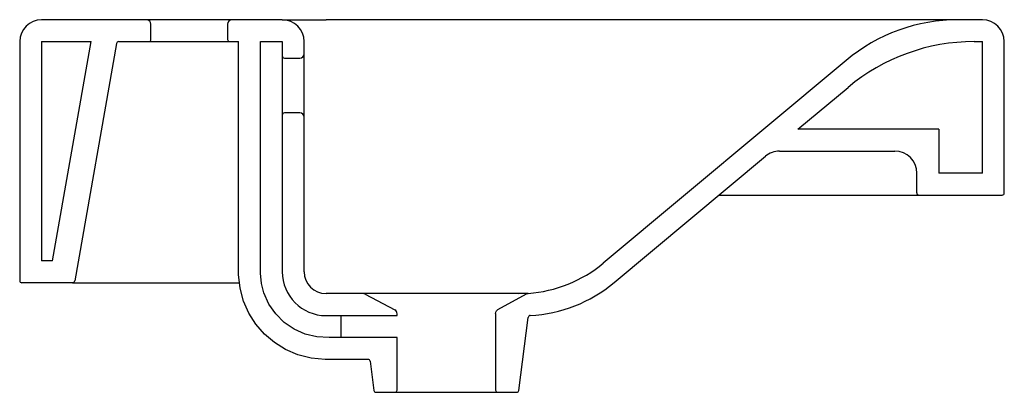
# Model space of a CAD drawing. Header units: millimetres. Extents: x 0 to 0.45, y -0.05 to 0.12.
import ezdxf

# ---------------------------------------------------------------- set-up
doc = ezdxf.new("R2010")
doc.units = ezdxf.units.MM
doc.layers.add('BLOCKS', color=3, linetype='Continuous')

msp = doc.modelspace()

# ---------------------------------------------------------------- linework, layer by layer
at = {"layer": 'BLOCKS'}
for p, q in [((0.05799999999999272, 0.1199999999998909), (0.009999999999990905, 0.1199999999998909)), ((0.09699999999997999, 0.1199999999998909), (0.05799999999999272, 0.1199999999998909)), ((0.05999999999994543, 0.1109999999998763), (0.05999999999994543, 0.1179999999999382)), ((0.0949999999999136, 0.1179999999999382), (0.0949999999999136, 0.1109999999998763)), ((0.1200000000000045, 0.1199999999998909), (0.09699999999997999, 0.1199999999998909)), ((0.1200000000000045, 0.1199999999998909), (0.1399999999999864, 0.1199999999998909)), ((0.3723954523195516, 0.1199999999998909), (0.1399999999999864, 0.1199999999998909)), ((0.4289639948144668, 0.1199999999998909), (0.3723954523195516, 0.1199999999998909)), ((0.4399999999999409, 0.1199999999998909), (0.4289639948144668, 0.1199999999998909)), ((0, 0.1099999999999), (0, 0.0009999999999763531)), ((0.009999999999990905, 0.1099999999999), (0.009999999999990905, 0.009999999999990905)), ((0.009999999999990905, 0.1099999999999), (0.03263269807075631, 0.1099999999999)), ((0.01499999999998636, 0.009999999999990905), (0.03263269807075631, 0.1099999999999)), ((0.04425025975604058, 0.1091736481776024), (0.02514570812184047, 0.0008263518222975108)), ((0.0452350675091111, 0.1099999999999), (0.05899999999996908, 0.1099999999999)), ((0.05899999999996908, 0.1099999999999), (0.09600000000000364, 0.1099999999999)), ((0.09600000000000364, 0.1099999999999), (0.0999999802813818, 0.1099999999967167)), ((0.1000078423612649, 0.01021282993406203), (0.0999999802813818, 0.1099999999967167)), ((0.1100000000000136, 0.01849118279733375), (0.1100000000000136, 0.1099999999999)), ((0.1100000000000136, 0.1099999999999), (0.1200000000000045, 0.1099999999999)), ((0.1200000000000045, 0.1099999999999), (0.1200000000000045, 0.10349999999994)), ((0.1299999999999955, 0.1044999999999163), (0.1299999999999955, 0.1099999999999)), ((0.4362049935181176, 0.1099999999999), (0.4399999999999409, 0.1099999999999)), ((0.4399999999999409, 0.04999999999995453), (0.4399999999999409, 0.1099999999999)), ((0.4499999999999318, 0.04099999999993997), (0.4499999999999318, 0.1099999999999)), ((0.1299999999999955, 0.07549999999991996), (0.1299999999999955, 0.1044999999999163)), ((0.1200000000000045, 0.10349999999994), (0.1200000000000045, 0.07649999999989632)), ((0.1209999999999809, 0.1024999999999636), (0.1279999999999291, 0.1024999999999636)), ((0.3777492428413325, 0.1014577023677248), (0.2666880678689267, 0.008906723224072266)), ((0.355620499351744, 0.06999999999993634), (0.378588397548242, 0.08913991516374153)), ((0.1279999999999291, 0.07749999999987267), (0.1209999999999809, 0.07749999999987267)), ((0.1200000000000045, 0.07649999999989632), (0.1200000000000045, 0.004999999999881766)), ((0.1299999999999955, 0.004999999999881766), (0.1299999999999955, 0.07549999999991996)), ((0.4199999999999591, 0.06999999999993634), (0.355620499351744, 0.06999999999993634)), ((0.4199999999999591, 0.06999999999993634), (0.4199999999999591, 0.04999999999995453)), ((0.3472409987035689, 0.05999999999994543), (0.3999999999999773, 0.05999999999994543)), ((0.2716429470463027, 1.870641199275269e-05), (0.3408391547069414, 0.05768221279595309)), ((0.4099999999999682, 0.04099999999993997), (0.4099999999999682, 0.04999999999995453)), ((0.4399999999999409, 0.04999999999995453), (0.4199999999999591, 0.04999999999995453)), ((0.3196204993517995, 0.03999999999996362), (0.3999999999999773, 0.03999999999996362)), ((0.3999999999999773, 0.03999999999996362), (0.4109999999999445, 0.03999999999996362)), ((0.4109999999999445, 0.03999999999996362), (0.4489999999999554, 0.03999999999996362)), ((0.1100000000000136, 0.01375816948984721), (0.1100000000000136, 0.01849118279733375)), ((0.1100000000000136, 0.009025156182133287), (0.1100000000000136, 0.01375816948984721)), ((0.01499999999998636, 0.009999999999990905), (0.009999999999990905, 0.009999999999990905)), ((0.1000179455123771, 0.003781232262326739), (0.1000078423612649, 0.01021282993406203)), ((0.1100081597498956, 0.004294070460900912), (0.1100000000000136, 0.009025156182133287)), ((0.02416090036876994, 0), (0.0009999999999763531, 0)), ((0.02416090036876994, 0), (0.1004289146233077, 0)), ((0.1006972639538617, -0.002469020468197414), (0.1000179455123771, 0.003781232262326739)), ((0.1104702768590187, -0.000315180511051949), (0.1100081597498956, 0.004294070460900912)), ((0.1023014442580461, -0.008393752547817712), (0.1006972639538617, -0.002469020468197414)), ((0.111603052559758, -0.004693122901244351), (0.1104702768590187, -0.000315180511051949)), ((0.1047542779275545, -0.01391754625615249), (0.1023014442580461, -0.008393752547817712)), ((0.1138804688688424, -0.009758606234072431), (0.111603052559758, -0.004693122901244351)), ((0.1569999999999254, -0.005000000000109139), (0.1399999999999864, -0.005000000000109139)), ((0.2282770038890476, -0.005000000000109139), (0.1569999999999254, -0.005000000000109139)), ((0.1579411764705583, -0.005235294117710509), (0.1714411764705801, -0.01243529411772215)), ((0.2185354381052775, -0.01229869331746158), (0.2316137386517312, -0.005098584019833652)), ((0.2278876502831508, -0.005234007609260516), (0.2278876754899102, -0.005234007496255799)), ((0.2287298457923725, -0.004998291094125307), (0.2282770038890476, -0.005000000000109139)), ((0.2301333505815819, -0.004971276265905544), (0.2287288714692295, -0.004998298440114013)), ((0.2311978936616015, -0.004928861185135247), (0.2301333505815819, -0.004971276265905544)), ((0.2321331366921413, -0.004875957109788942), (0.2311978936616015, -0.004928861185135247)), ((0.2316137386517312, -0.005098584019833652), (0.2322480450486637, -0.004878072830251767)), ((0.2316137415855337, -0.005098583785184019), (0.2316137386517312, -0.005098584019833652)), ((0.23243955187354, -0.004855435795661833), (0.2321331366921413, -0.004875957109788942)), ((0.2322480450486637, -0.004878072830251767), (0.2324395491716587, -0.004855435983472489)), ((0.2324395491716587, -0.004855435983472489), (0.23243955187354, -0.004855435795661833)), ((0.1170173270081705, -0.01427420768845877), (0.1138804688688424, -0.009758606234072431)), ((0.2174999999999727, -0.01405072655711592), (0.2176127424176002, -0.01338871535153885)), ((0.2176127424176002, -0.01338871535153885), (0.2179382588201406, -0.0128013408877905)), ((0.2179382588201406, -0.0128013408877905), (0.2184398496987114, -0.01235482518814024)), ((0.2184398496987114, -0.01235482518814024), (0.2185354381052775, -0.01229869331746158)), ((0.1079801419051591, -0.01896491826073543), (0.1047542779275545, -0.01391754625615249)), ((0.1209089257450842, -0.01813522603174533), (0.1170173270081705, -0.01427420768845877)), ((0.1399999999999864, -0.01500000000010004), (0.1469999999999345, -0.01500000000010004)), ((0.1469999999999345, -0.01498001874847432), (0.1725000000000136, -0.01498001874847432)), ((0.1469999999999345, -0.01500000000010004), (0.1469999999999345, -0.01498001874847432)), ((0.1469999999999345, -0.02493733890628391), (0.1469999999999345, -0.01500000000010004)), ((0.1725000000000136, -0.01498001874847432), (0.1725000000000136, -0.01420000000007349)), ((0.2174999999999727, -0.01405072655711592), (0.2174999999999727, -0.04899999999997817)), ((0.228112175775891, -0.0491275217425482), (0.2323927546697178, -0.01583413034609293)), ((0.1119034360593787, -0.02346033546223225), (0.1079801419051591, -0.01896491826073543)), ((0.1254505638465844, -0.02123696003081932), (0.1209089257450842, -0.01813522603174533)), ((0.1304058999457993, -0.02343058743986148), (0.1254505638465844, -0.02123696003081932)), ((0.1164485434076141, -0.02732758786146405), (0.1119034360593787, -0.02346033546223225)), ((0.1357827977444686, -0.02470534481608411), (0.1304058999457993, -0.02343058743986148)), ((0.1414761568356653, -0.02500000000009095), (0.1357827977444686, -0.02470534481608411)), ((0.1472460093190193, -0.02500000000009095), (0.1414761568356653, -0.02500000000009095)), ((0.1530158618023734, -0.02500000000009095), (0.1472460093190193, -0.02500000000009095)), ((0.1587857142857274, -0.02500000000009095), (0.1530158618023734, -0.02500000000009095)), ((0.1725000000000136, -0.02493733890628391), (0.1587776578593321, -0.02493733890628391)), ((0.1587776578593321, -0.02493733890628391), (0.1587857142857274, -0.02500000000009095)), ((0.1725000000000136, -0.04899999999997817), (0.1725000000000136, -0.02493733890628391)), ((0.1215398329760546, -0.03048990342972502), (0.1164485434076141, -0.02732758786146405)), ((0.1271852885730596, -0.03289893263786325), (0.1215398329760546, -0.03048990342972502)), ((0.1332350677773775, -0.03442995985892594), (0.1271852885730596, -0.03289893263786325)), ((0.1396108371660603, -0.0349959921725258), (0.1332350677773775, -0.03442995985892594)), ((0.1461386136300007, -0.03499631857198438), (0.1396108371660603, -0.0349959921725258)), ((0.1526636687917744, -0.03500279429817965), (0.1461386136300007, -0.03499631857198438)), ((0.159191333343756, -0.03500040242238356), (0.1526636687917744, -0.03500279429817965)), ((0.1601836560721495, -0.0358728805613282), (0.1618878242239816, -0.0491275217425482)), ((0.162879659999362, -0.0500000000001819), (0.1714999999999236, -0.0500000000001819)), ((0.1714999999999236, -0.0500000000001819), (0.2184999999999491, -0.0500000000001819)), ((0.2184999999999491, -0.0500000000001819), (0.2271203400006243, -0.0500000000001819))]:
    msp.add_line(p, q, dxfattribs=at)
for centre, radius, start, end in [((0.009999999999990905, 0.1099999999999), 0.01000000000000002, 90, 180), ((0.05799999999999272, 0.1179999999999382), 0.00200000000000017, 7.016477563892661e-15, 90), ((0.09699999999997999, 0.1179999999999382), 0.00200000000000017, 90, 180), ((0.1200000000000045, 0.1099999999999), 0.01, 7.016477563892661e-15, 90), ((0.4289639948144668, 0.03999999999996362), 0.08, 90, 129.8055710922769), ((0.4399999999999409, 0.1099999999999), 0.01, 7.016477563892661e-15, 90), ((0.0452350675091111, 0.1089999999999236), 0.001000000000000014, 90, 169.999999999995), ((0.05899999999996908, 0.1109999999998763), 0.001000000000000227, 270, 7.016477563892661e-15), ((0.09600000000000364, 0.1109999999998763), 0.001000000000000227, 180, 270), ((0.4362049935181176, 0.01999999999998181), 0.08999999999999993, 90, 129.8055710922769), ((0.1279999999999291, 0.1044999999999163), 0.00200000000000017, 270, 7.016477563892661e-15), ((0.1209999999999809, 0.10349999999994), 0.001000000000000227, 180, 270), ((0.1209999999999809, 0.07649999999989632), 0.0009999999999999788, 90, 180), ((0.1279999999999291, 0.07549999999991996), 0.001999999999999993, 7.016477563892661e-15, 90), ((0.3472409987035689, 0.04999999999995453), 0.01000000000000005, 90, 129.8055710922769), ((0.3999999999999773, 0.04999999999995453), 0.01, 7.016477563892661e-15, 90), ((0.4109999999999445, 0.04099999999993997), 0.001000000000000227, 180, 270), ((0.4489999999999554, 0.04099999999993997), 0.001000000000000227, 270, 7.016477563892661e-15), ((0.1399999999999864, 0.004999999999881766), 0.02, 180, 270), ((0.1399999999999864, 0.004999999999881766), 0.01, 180, 270), ((0.2282770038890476, 0.05499999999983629), 0.05999999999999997, 273.9781334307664, 309.8055710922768), ((0.0009999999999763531, 0.0009999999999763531), 0.0009999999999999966, 180, 270), ((0.02416090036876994, 0.0009999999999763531), 0.000999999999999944, 270, 349.999999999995), ((0.2300309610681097, 0.04995308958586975), 0.06500000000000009, 272.9125998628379, 309.8055710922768), ((0.1569999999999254, -0.007000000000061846), 0.00200000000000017, 61.92751306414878, 90), ((0.1704999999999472, -0.01420000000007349), 0.001999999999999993, 7.016477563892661e-15, 61.92751306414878), ((0.2333845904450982, -0.01596165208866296), 0.000999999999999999, 92.91259986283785, 172.6735933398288), ((0.159191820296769, -0.03600040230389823), 0.001000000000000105, 7.326406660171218, 90.02790035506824), ((0.162879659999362, -0.04899999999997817), 0.0009999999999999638, 187.3264066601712, 270), ((0.1714999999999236, -0.04899999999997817), 0.001000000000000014, 270, 7.016477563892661e-15), ((0.2184999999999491, -0.04899999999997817), 0.0009999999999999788, 180, 270), ((0.2271203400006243, -0.04899999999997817), 0.0009999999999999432, 270, 352.6735933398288)]:
    msp.add_arc(centre, radius, start, end, dxfattribs=at)

doc.saveas('drawing.dxf')
